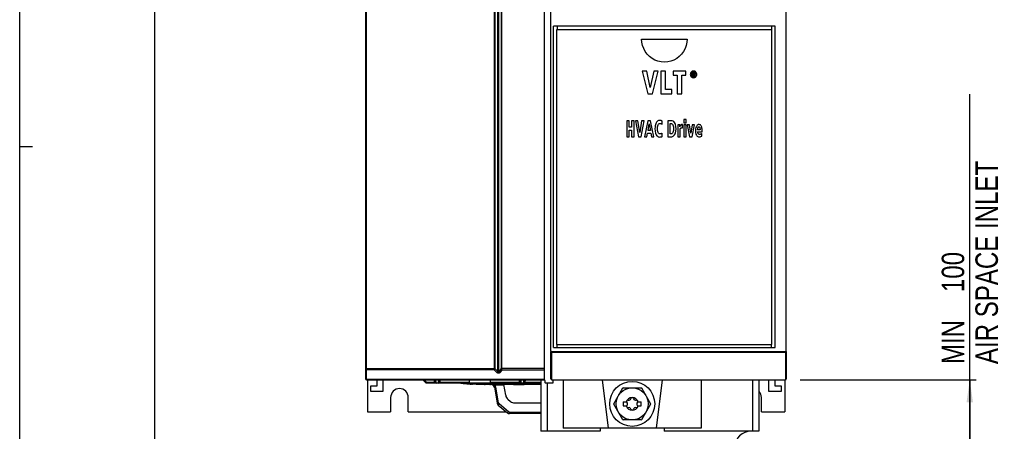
# Model space of a CAD drawing. Extents: x 0 to 594, y 0 to 420.
# Tile 4 of 37: x 0 to 153, y 141 to 205. Entities that reach past the tile are written whole.
import ezdxf

# ---------------------------------------------------------------- set-up
doc = ezdxf.new("R2010")
doc.units = 0
doc.header["$LTSCALE"] = 32.67
doc.layers.get('0').update_dxf_attribs({"linetype": 'CONTINUOUS'})
doc.styles.get("Standard").update_dxf_attribs({"font": 'txt', "width": 0.8})
doc.dimstyles.get("Standard").update_dxf_attribs({"dimtxt": 2.5, "dimasz": 2.5, "dimexe": 1.25, "dimexo": 0.625, "dimtad": 1, "dimcen": 2.5, "dimazin": 3, "dimtfac": 1, "dimtmove": 0, "dimatfit": 3})

# ---------------------------------------------------------------- blocks, each defined once
blk = doc.blocks.new('_FILLED')
at = {"color": 0, "linetype": 'BYBLOCK'}
blk.add_solid([(0, 0), (-1, 0.143), (-1, -0.143)], dxfattribs=at)
blk = doc.blocks.new('*D1')
at = {"color": 2, "linetype": 'CONTINUOUS'}
for p, q in [((147.99, 123.79), (147.99, 193.18)), ((121.55, 148.74), (148.99, 148.74)), ((147.99, 148.74), (147.99, 123.79)), ((147.99, 98.84), (147.99, 123.79)), ((143.17, 98.84), (148.99, 98.84))]:
    blk.add_line(p, q, dxfattribs=at)
at = {"color": 2, "linetype": 'CONTINUOUS', "xscale": 3.5, "yscale": 3.5, "zscale": 3.5}
for p, rotation in [((147.99, 148.74), 90), ((147.99, 98.84), 270)]:
    blk.add_blockref('_FILLED', p, dxfattribs=dict(at, rotation=rotation))
at = {"color": 5, "linetype": 'CONTINUOUS', "width": 0.8}
for s, p in [('AIR SPACE INLET', (152.37, 151.18)), ('100', (147.12, 162.38)), ('MIN ', (147.12, 151.18))]:
    blk.add_text(s, height=3.5, rotation=90, dxfattribs=at).set_placement(p)

msp = doc.modelspace()

# ---------------------------------------------------------------- linework, layer by layer
at = {"color": 7, "linetype": 'CONTINUOUS'}
for p, q in [((0, 0), (0, 420)), ((21, 400), (21, 20)), ((53.888, 271.615), (53.888, 148.865)), ((81.758, 148.74), (81.758, 271.615)), ((82.758, 153.225), (82.758, 271.615)), ((119.403, 153.225), (119.403, 271.74)), ((83.159, 153.737), (83.159, 203.743)), ((117.658, 203.743), (83.159, 203.743)), ((83.658, 154.24), (83.658, 203.24)), ((83.658, 203.24), (117.158, 203.24)), ((117.158, 154.24), (117.158, 203.24)), ((117.658, 153.737), (117.658, 203.743)), ((96.876, 201.74), (103.973, 201.74)), ((97.693, 196.74), (96.942, 196.74)), ((96.942, 196.74), (97.828, 193.24)), ((98.217, 194.185), (97.693, 196.74)), ((98.761, 196.74), (98.217, 194.185)), ((98.578, 193.24), (99.477, 196.74)), ((99.477, 196.74), (98.761, 196.74)), ((100.573, 196.74), (99.879, 196.74)), ((99.879, 196.74), (99.879, 193.24)), ((100.573, 193.869), (100.573, 196.74)), ((103.776, 196.74), (101.786, 196.74)), ((101.786, 196.74), (101.786, 196.108)), ((103.776, 196.108), (103.776, 196.74)), ((104.963, 196.521), (104.77, 196.521)), ((104.77, 196.521), (104.77, 195.966)), ((104.88, 196.427), (104.952, 196.427)), ((104.88, 196.295), (104.88, 196.427)), ((101.786, 196.108), (102.433, 196.108)), ((102.433, 196.108), (102.433, 193.24)), ((103.127, 196.108), (103.776, 196.108)), ((103.127, 193.24), (103.127, 196.108)), ((104.77, 195.966), (104.88, 195.966)), ((104.964, 196.295), (104.88, 196.295)), ((104.88, 196.202), (104.929, 196.202)), ((104.88, 195.966), (104.88, 196.202)), ((104.929, 196.202), (105.049, 195.966)), ((105.177, 195.966), (105.041, 196.207)), ((105.049, 195.966), (105.177, 195.966)), ((101.56, 193.869), (100.573, 193.869)), ((101.56, 193.24), (101.56, 193.869)), ((97.828, 193.24), (98.578, 193.24)), ((99.879, 193.24), (101.56, 193.24)), ((102.433, 193.24), (103.127, 193.24)), ((94.929, 189.04), (94.558, 189.04)), ((94.558, 189.04), (94.558, 186.54)), ((94.929, 188.043), (94.929, 189.04)), ((95.69, 189.04), (95.32, 189.04)), ((95.32, 189.04), (95.32, 188.043)), ((95.69, 186.54), (95.69, 189.04)), ((96.308, 189.04), (95.908, 189.04)), ((95.908, 189.04), (96.381, 186.54)), ((96.588, 187.215), (96.308, 189.04)), ((96.879, 189.04), (96.588, 187.215)), ((96.781, 186.54), (97.261, 189.04)), ((97.261, 189.04), (96.879, 189.04)), ((97.868, 189.04), (97.339, 186.54)), ((98.278, 189.04), (97.868, 189.04)), ((98.787, 186.54), (98.278, 189.04)), ((100.069, 188.473), (100.087, 188.961)), ((101.524, 189.04), (100.96, 189.04)), ((100.96, 189.04), (100.96, 186.54)), ((103.788, 189.227), (103.431, 189.227)), ((103.431, 189.227), (103.431, 188.727)), ((103.431, 188.727), (103.788, 188.727)), ((103.788, 188.727), (103.788, 189.227)), ((95.32, 188.043), (94.929, 188.043)), ((94.929, 187.579), (95.32, 187.579)), ((94.929, 186.54), (94.929, 187.579)), ((95.32, 187.579), (95.32, 186.54)), ((97.877, 187.52), (98.071, 188.561)), ((98.234, 187.52), (97.877, 187.52)), ((98.071, 188.561), (98.234, 187.52)), ((101.331, 188.603), (101.427, 188.603)), ((101.331, 186.976), (101.331, 188.603)), ((102.821, 188.407), (102.494, 188.407)), ((102.504, 188.017), (102.504, 186.54)), ((102.832, 188.069), (102.821, 188.407)), ((102.862, 186.54), (102.862, 187.375)), ((103.218, 188.435), (103.166, 188.435)), ((103.218, 187.912), (103.218, 188.435)), ((103.788, 188.407), (103.431, 188.407)), ((103.431, 188.407), (103.431, 186.54)), ((103.788, 186.54), (103.788, 188.407)), ((104.329, 188.407), (103.956, 188.407)), ((103.956, 188.407), (104.325, 186.54)), ((104.548, 187.074), (104.329, 188.407)), ((104.768, 188.407), (104.548, 187.074)), ((104.748, 186.54), (105.119, 188.407)), ((105.119, 188.407), (104.768, 188.407)), ((105.976, 187.63), (105.604, 187.63)), ((105.604, 187.324), (106.303, 187.324)), ((106.303, 187.324), (106.303, 187.458)), ((94.558, 186.54), (94.929, 186.54)), ((95.32, 186.54), (95.69, 186.54)), ((96.381, 186.54), (96.781, 186.54)), ((97.339, 186.54), (97.699, 186.54)), ((97.699, 186.54), (97.808, 187.098)), ((97.808, 187.098), (98.307, 187.098)), ((98.307, 187.098), (98.405, 186.54)), ((98.405, 186.54), (98.787, 186.54)), ((100.092, 186.585), (100.078, 187.109)), ((100.96, 186.54), (101.477, 186.54)), ((101.449, 186.976), (101.331, 186.976)), ((102.504, 186.54), (102.862, 186.54)), ((103.431, 186.54), (103.788, 186.54)), ((104.325, 186.54), (104.748, 186.54)), ((106.24, 186.617), (106.232, 187.044)), ((83.159, 153.737), (117.658, 153.737)), ((83.658, 154.24), (117.158, 154.24)), ((82.758, 148.865), (82.758, 153.162)), ((119.403, 153.162), (119.403, 148.865)), ((54.013, 148.74), (81.758, 148.74)), ((54.158, 148.74), (54.158, 143.74)), ((55.638, 147.74), (54.638, 147.74)), ((54.638, 147.74), (54.638, 146.99)), ((55.638, 148.74), (55.638, 147.74)), ((56.638, 146.99), (56.638, 148.74)), ((62.815, 148.74), (63.271, 148.284)), ((70.09, 148.24), (63.377, 148.24)), ((64.697, 148.74), (64.716, 148.382)), ((65.35, 148.382), (65.369, 148.74)), ((68.721, 148.24), (68.854, 148.219)), ((68.854, 148.219), (69.839, 148.106)), ((70.075, 148.086), (70.044, 148.088)), ((70.09, 148.27), (70.089, 148.74)), ((70.09, 148.27), (70.09, 148.243)), ((70.09, 148.243), (73.29, 148.243)), ((70.203, 148.075), (70.181, 148.078)), ((70.296, 148.068), (70.203, 148.075)), ((77.451, 148.076), (70.217, 148.076)), ((70.417, 148.06), (70.296, 148.068)), ((72.417, 147.991), (71.743, 148)), ((81.158, 147.99), (72.417, 147.991)), ((72.5, 147.99), (72.417, 147.991)), ((73.289, 148.74), (73.29, 148.27)), ((73.29, 148.27), (73.29, 148.243)), ((81.158, 148.24), (73.29, 148.24)), ((73.937, 147.577), (74.371, 145.115)), ((75.699, 146.325), (75.405, 147.99)), ((76.934, 147.99), (77.37, 147.991)), ((77.297, 147.992), (77.674, 147.998)), ((77.374, 147.991), (77.974, 148.001)), ((77.451, 148.076), (77.532, 148.076)), ((77.674, 147.998), (78.07, 148.01)), ((77.947, 148.74), (77.966, 148.382)), ((77.974, 148.001), (78.578, 148.027)), ((78.578, 148.027), (79.062, 148.06)), ((78.6, 148.382), (78.619, 148.74)), ((79.062, 148.06), (79.074, 148.061)), ((79.074, 148.061), (79.139, 148.065)), ((79.139, 148.065), (79.181, 148.068)), ((79.18, 148.068), (79.24, 148.07)), ((79.18, 148.068), (79.181, 148.068)), ((81.158, 148.076), (79.552, 148.076)), ((80.156, 148.186), (80.182, 148.19)), ((80.182, 148.19), (80.466, 148.24)), ((81.158, 148.74), (81.158, 140.74)), ((81.818, 148.64), (81.818, 148.34)), ((83.068, 148.24), (81.918, 148.24)), ((82.883, 148.74), (119.278, 148.74)), ((83.068, 148.74), (83.068, 148.24)), ((84.658, 148.74), (84.658, 141.24)), ((90.737, 148.74), (91.658, 141.24)), ((92.533, 145.01), (93.953, 147.47)), ((93.988, 147.49), (96.828, 147.49)), ((96.863, 147.47), (98.283, 145.01)), ((100.079, 148.74), (99.158, 141.24)), ((106.158, 148.74), (106.158, 141.24)), ((115.158, 148.74), (115.158, 140.74)), ((116.653, 148.74), (116.653, 146.99)), ((117.653, 147.74), (117.653, 148.74)), ((118.653, 147.74), (117.653, 147.74)), ((118.653, 146.99), (118.653, 147.74)), ((119.158, 148.74), (119.158, 143.74)), ((54.638, 146.99), (56.638, 146.99)), ((57.783, 145.99), (57.783, 143.74)), ((60.533, 143.74), (60.533, 145.99)), ((76.041, 145.732), (76.468, 145.374)), ((115.533, 143.74), (115.533, 145.99)), ((116.653, 146.99), (118.653, 146.99)), ((74.542, 144.819), (75.987, 143.607)), ((77.111, 145.14), (81.158, 145.14)), ((93.953, 142.51), (92.533, 144.97)), ((94.008, 145.303), (94.544, 145.303)), ((94.008, 145.303), (94.008, 144.678)), ((94.008, 144.678), (94.544, 144.678)), ((96.271, 145.303), (96.808, 145.303)), ((96.271, 144.678), (96.808, 144.678)), ((96.808, 144.678), (96.808, 145.303)), ((98.283, 144.97), (96.863, 142.51)), ((54.158, 143.74), (57.783, 143.74)), ((60.533, 143.74), (75.828, 143.74)), ((81.158, 143.49), (76.308, 143.49)), ((115.533, 143.74), (119.158, 143.74)), ((106.158, 141.24), (84.658, 141.24)), ((90.408, 141.24), (90.408, 140.74)), ((96.828, 142.49), (93.988, 142.49)), ((100.408, 141.24), (100.408, 140.74)), ((90.408, 140.74), (81.158, 140.74)), ((115.158, 140.74), (100.408, 140.74))]:
    msp.add_line(p, q, dxfattribs=at)
at = {"color": 9, "linetype": 'CONTINUOUS'}
for p, q in [((53.976, 271.615), (53.976, 150.444)), ((74.028, 271.615), (74.028, 150.492)), ((74.497, 150.048), (74.497, 271.615)), ((74.638, 150.048), (74.638, 271.615)), ((74.983, 271.615), (74.983, 150.492)), ((75.05, 271.615), (75.05, 150.494)), ((83.72, 203.743), (83.72, 203.24)), ((117.1, 203.743), (117.1, 203.24)), ((83.72, 153.737), (83.72, 154.24)), ((117.1, 153.737), (117.1, 154.24)), ((82.771, 153.162), (119.39, 153.162)), ((82.874, 148.757), (82.875, 153.054)), ((82.875, 153.054), (119.286, 153.054)), ((119.286, 153.054), (119.286, 148.757)), ((73.945, 150.444), (53.888, 150.444)), ((73.953, 150.492), (74.028, 150.492)), ((74.497, 150.048), (74.028, 150.492)), ((74.983, 150.492), (74.638, 150.048)), ((74.983, 150.492), (75.001, 150.493)), ((75.001, 150.493), (75.05, 150.494)), ((81.758, 150.494), (75.05, 150.494)), ((53.895, 148.875), (53.888, 148.904)), ((73.901, 150.273), (53.986, 150.273)), ((53.986, 150.273), (53.986, 148.819)), ((53.986, 148.819), (81.758, 148.819)), ((74.319, 149.876), (73.901, 150.273)), ((75.094, 150.237), (74.813, 149.876)), ((81.758, 150.237), (75.094, 150.237)), ((63.377, 148.382), (63.019, 148.74)), ((63.337, 148.343), (63.377, 148.382)), ((63.377, 148.382), (64.566, 148.382)), ((63.377, 148.382), (63.377, 148.24)), ((64.547, 148.74), (64.566, 148.382)), ((64.566, 148.382), (64.566, 148.24)), ((64.866, 148.284), (64.842, 148.74)), ((64.866, 148.284), (65.2, 148.284)), ((64.866, 148.284), (64.866, 148.24)), ((65.224, 148.74), (65.2, 148.284)), ((65.2, 148.284), (65.256, 148.29)), ((65.2, 148.24), (65.2, 148.284)), ((65.499, 148.382), (65.517, 148.74)), ((65.499, 148.382), (70.089, 148.382)), ((68.91, 148.211), (68.724, 148.24)), ((68.747, 148.24), (69.097, 148.188)), ((69.196, 148.204), (69.097, 148.188)), ((69.248, 148.24), (69.196, 148.204)), ((69.671, 148.125), (69.857, 148.108)), ((70.174, 148.086), (78.892, 148.086)), ((70.217, 148.078), (70.181, 148.078)), ((70.181, 148.078), (70.217, 148.076)), ((70.417, 148.06), (70.51, 148.076)), ((72.721, 148.014), (72.687, 147.99)), ((72.748, 148.076), (72.721, 148.014)), ((73.289, 148.382), (77.815, 148.382)), ((73.658, 147.98), (73.45, 147.99)), ((75.422, 147.895), (74.038, 147.895)), ((74.593, 145.143), (74.159, 147.604)), ((77.37, 147.991), (77.374, 147.991)), ((77.444, 148.078), (77.532, 148.076)), ((77.451, 148.076), (77.444, 148.078)), ((77.796, 148.74), (77.815, 148.382)), ((77.921, 148.063), (77.998, 148.06)), ((77.925, 148), (77.974, 148.001)), ((77.998, 147.99), (77.977, 148.007)), ((77.998, 148.06), (78.01, 148.057)), ((78.116, 148.284), (78.092, 148.74)), ((78.116, 148.284), (78.45, 148.284)), ((78.116, 148.284), (78.116, 148.24)), ((78.474, 148.74), (78.45, 148.284)), ((78.45, 148.284), (78.506, 148.29)), ((78.45, 148.24), (78.45, 148.284)), ((78.473, 148.022), (79.025, 148.06)), ((78.75, 148.382), (78.768, 148.74)), ((78.75, 148.382), (81.158, 148.382)), ((78.75, 148.24), (78.75, 148.382)), ((79.025, 148.06), (79.065, 148.063)), ((79.025, 148.06), (79.062, 148.06)), ((79.065, 148.063), (79.11, 148.066)), ((79.11, 148.066), (79.139, 148.065)), ((79.158, 148.091), (79.158, 148.068)), ((79.158, 148.068), (79.18, 148.069)), ((79.158, 148.068), (79.18, 148.068)), ((79.24, 148.07), (79.28, 148.073)), ((79.373, 148.106), (80.073, 148.2)), ((79.553, 148.078), (79.552, 148.076)), ((80.073, 148.2), (80.292, 148.24)), ((80.41, 148.24), (80.12, 148.188)), ((80.182, 148.19), (80.12, 148.188)), ((80.521, 148.086), (81.158, 148.086)), ((82.158, 148.24), (82.158, 140.74)), ((82.874, 148.757), (119.286, 148.757)), ((114.158, 148.74), (114.158, 140.74)), ((76.131, 143.768), (74.687, 144.98)), ((76.308, 143.703), (81.158, 143.703)), ((76.308, 143.703), (76.308, 143.49))]:
    msp.add_line(p, q, dxfattribs=at)
at = {"color": 2, "linetype": 'CONTINUOUS'}
msp.add_line((0, 185), (2, 185), dxfattribs=at)
at = {"color": 9, "linetype": 'CONTINUOUS'}
for points in [[(73.953, 150.492), (73.953, 271.628), (73.953, 271.642), (73.953, 271.654), (73.954, 271.667), (73.954, 271.679), (73.955, 271.69), (73.955, 271.701), (73.956, 271.71), (73.957, 271.719), (73.958, 271.726), (73.958, 271.731), (73.959, 271.736), (73.96, 271.739), (73.962, 271.74)], [(53.986, 150.273), (53.947, 150.284), (53.915, 150.303), (53.895, 150.329), (53.888, 150.359)], [(53.976, 150.444), (53.976, 150.424), (53.977, 150.404), (53.977, 150.384), (53.978, 150.363), (53.979, 150.342), (53.981, 150.319), (53.983, 150.296), (53.986, 150.273)], [(73.901, 150.273), (73.908, 150.299), (73.916, 150.326), (73.922, 150.352), (73.929, 150.376), (73.934, 150.399), (73.939, 150.421), (73.945, 150.444)], [(74.004, 150.422), (73.993, 150.401), (73.981, 150.382), (73.969, 150.361), (73.954, 150.34), (73.938, 150.318), (73.92, 150.295), (73.901, 150.273)], [(73.945, 150.444), (73.949, 150.458), (73.952, 150.474), (73.953, 150.492)], [(73.945, 150.444), (73.965, 150.436), (73.985, 150.429), (74.004, 150.422)], [(74.028, 150.492), (74.022, 150.466), (74.014, 150.443), (74.004, 150.422)], [(75.094, 150.237), (75.057, 150.289), (75.028, 150.344), (75.006, 150.397), (74.991, 150.446), (74.983, 150.492)], [(75.05, 150.494), (75.051, 150.449), (75.055, 150.4), (75.064, 150.348), (75.077, 150.292), (75.094, 150.236)], [(53.986, 148.819), (53.947, 148.83), (53.915, 148.849), (53.895, 148.875)], [(53.986, 148.819), (53.988, 148.803), (53.991, 148.79), (53.993, 148.777), (53.996, 148.766), (54, 148.756), (54.004, 148.748), (54.008, 148.742), (54.013, 148.74)], [(74.319, 149.876), (74.385, 149.921), (74.447, 149.98), (74.497, 150.048)], [(74.813, 149.876), (74.795, 149.855), (74.777, 149.838), (74.758, 149.822), (74.736, 149.807), (74.712, 149.794), (74.685, 149.783), (74.653, 149.773), (74.616, 149.767), (74.575, 149.765), (74.533, 149.769), (74.493, 149.777), (74.456, 149.789), (74.42, 149.805), (74.385, 149.825), (74.352, 149.848), (74.319, 149.876)], [(74.638, 150.048), (74.633, 150.027), (74.627, 150.009), (74.622, 149.993), (74.616, 149.979), (74.609, 149.966), (74.601, 149.954), (74.592, 149.945), (74.581, 149.938), (74.57, 149.937), (74.558, 149.94), (74.546, 149.948), (74.536, 149.961), (74.525, 149.977), (74.516, 149.996), (74.506, 150.02), (74.497, 150.048)], [(74.813, 149.876), (74.741, 149.921), (74.68, 149.98), (74.638, 150.048)], [(82.758, 148.865), (82.767, 148.825), (82.791, 148.791), (82.829, 148.767), (82.874, 148.757)], [(119.286, 148.757), (119.31, 148.76), (119.334, 148.768)], [(119.334, 148.768), (119.359, 148.782), (119.38, 148.803), (119.396, 148.831), (119.403, 148.865)], [(63.271, 148.284), (63.28, 148.29), (63.303, 148.311), (63.337, 148.343)], [(64.716, 148.382), (64.705, 148.38), (64.672, 148.379), (64.624, 148.38), (64.566, 148.382)], [(64.716, 148.382), (64.729, 148.343), (64.762, 148.311), (64.81, 148.29), (64.866, 148.284)], [(65.256, 148.29), (65.304, 148.311), (65.337, 148.343), (65.35, 148.382)], [(65.499, 148.382), (65.441, 148.38), (65.393, 148.379), (65.361, 148.38), (65.35, 148.382)], [(65.497, 148.24), (65.498, 148.259), (65.498, 148.311), (65.499, 148.382)], [(69.097, 148.188), (69.272, 148.167), (69.469, 148.145), (69.671, 148.125)], [(69.857, 148.108), (70.01, 148.096), (70.12, 148.088), (70.174, 148.086)], [(69.879, 148.234), (70.011, 148.132), (70.174, 148.086)], [(72.417, 147.991), (72.506, 148.012), (72.585, 148.073), (72.588, 148.076)], [(74.038, 147.895), (73.856, 147.951), (73.658, 147.98)], [(73.854, 147.778), (73.869, 147.784), (73.908, 147.807), (73.967, 147.846), (74.038, 147.895)], [(74.159, 147.604), (74.076, 147.59), (74.005, 147.58), (73.956, 147.575), (73.937, 147.577)], [(74.159, 147.604), (74.133, 147.707), (74.092, 147.804), (74.038, 147.895)], [(74.512, 148.076), (74.512, 148.076), (74.608, 148.012), (74.715, 147.99)], [(76.934, 147.99), (76.828, 148.012), (76.735, 148.073), (76.732, 148.076)], [(77.607, 148.075), (77.638, 148.076), (77.679, 148.073)], [(77.746, 148.071), (77.829, 148.069), (77.868, 148.066)], [(77.815, 148.382), (77.815, 148.311), (77.815, 148.259), (77.814, 148.24)], [(77.966, 148.382), (77.955, 148.38), (77.922, 148.379), (77.873, 148.38), (77.815, 148.382)], [(78.07, 148.01), (77.942, 148.047), (77.924, 148.063)], [(77.966, 148.382), (77.979, 148.343), (78.012, 148.311), (78.06, 148.29), (78.116, 148.284)], [(78.045, 148.054), (78.127, 148.048), (78.204, 148.036), (78.22, 148.025), (78.173, 148.017), (78.07, 148.01)], [(78.506, 148.29), (78.554, 148.311), (78.587, 148.343), (78.6, 148.382)], [(78.75, 148.382), (78.692, 148.38), (78.643, 148.379), (78.611, 148.38), (78.6, 148.382)], [(78.892, 148.086), (78.887, 148.129), (78.883, 148.225), (78.883, 148.24)], [(78.892, 148.086), (78.983, 148.086), (79.072, 148.088), (79.158, 148.091)], [(79.022, 148.24), (79.024, 148.234), (79.086, 148.135), (79.158, 148.091)], [(79.143, 148.24), (79.242, 148.149), (79.373, 148.106)], [(79.158, 148.091), (79.237, 148.095), (79.309, 148.1), (79.373, 148.106)], [(79.28, 148.073), (79.414, 148.077), (79.476, 148.076)], [(80.12, 148.188), (80.016, 148.167), (79.969, 148.145), (79.984, 148.125), (80.057, 148.108), (80.179, 148.096), (80.339, 148.088), (80.521, 148.086)], [(80.566, 148.24), (80.565, 148.234), (80.545, 148.132), (80.521, 148.086)], [(82.874, 148.757), (82.877, 148.748), (82.88, 148.742), (82.883, 148.74)], [(119.286, 148.757), (119.284, 148.748), (119.281, 148.742), (119.278, 148.74)], [(74.371, 145.115), (74.388, 145.114), (74.434, 145.118), (74.506, 145.128), (74.593, 145.143)], [(74.687, 144.98), (74.634, 144.917), (74.588, 144.866), (74.556, 144.83), (74.542, 144.819)], [(74.687, 144.98), (74.643, 145.026), (74.611, 145.081), (74.593, 145.143)], [(75.987, 143.607), (75.999, 143.617), (76.03, 143.65), (76.076, 143.702), (76.131, 143.768)], [(76.308, 143.703), (76.245, 143.711), (76.185, 143.732), (76.131, 143.768)]]:
    msp.add_lwpolyline(points, dxfattribs=at)
at = {"color": 7, "linetype": 'CONTINUOUS'}
for points in [[(103.973, 201.74), (103.937, 201.226), (103.828, 200.723), (103.649, 200.241), (103.405, 199.79), (103.101, 199.381), (102.741, 199.019), (102.337, 198.714), (101.894, 198.47), (101.423, 198.293), (100.934, 198.185), (100.429, 198.147), (99.921, 198.184), (99.425, 198.293), (98.954, 198.47), (98.511, 198.714), (98.107, 199.019), (97.748, 199.381), (97.444, 199.79), (97.199, 200.241), (97.021, 200.723), (96.912, 201.226), (96.876, 201.74)], [(104.609, 196.608), (104.545, 196.529), (104.501, 196.444), (104.473, 196.35), (104.462, 196.24)], [(104.605, 196.24), (104.619, 196.357), (104.655, 196.448), (104.709, 196.524)], [(104.963, 196.755), (104.86, 196.746), (104.769, 196.718), (104.687, 196.673), (104.609, 196.608)], [(104.709, 196.524), (104.764, 196.573), (104.822, 196.605), (104.887, 196.626), (104.963, 196.633)], [(104.952, 196.427), (104.978, 196.426), (105.001, 196.423), (105.023, 196.417)], [(105.319, 196.607), (105.242, 196.672), (105.16, 196.717), (105.069, 196.745), (104.963, 196.755)], [(104.963, 196.633), (105.039, 196.626), (105.104, 196.605), (105.163, 196.572), (105.218, 196.523)], [(105.115, 196.485), (105.079, 196.503), (105.029, 196.516), (104.963, 196.521)], [(105.023, 196.417), (105.041, 196.407), (105.052, 196.391), (105.057, 196.366)], [(105.057, 196.366), (105.054, 196.338), (105.046, 196.319), (105.034, 196.308)], [(105.167, 196.354), (105.16, 196.416), (105.142, 196.457), (105.115, 196.485)], [(105.131, 196.247), (105.149, 196.271), (105.162, 196.305), (105.167, 196.354)], [(105.218, 196.523), (105.272, 196.448), (105.306, 196.357), (105.319, 196.24)], [(105.462, 196.24), (105.453, 196.35), (105.425, 196.444), (105.382, 196.529), (105.319, 196.607)], [(104.462, 196.24), (104.473, 196.132), (104.501, 196.038), (104.545, 195.953), (104.608, 195.875)], [(104.709, 195.956), (104.655, 196.032), (104.62, 196.123), (104.605, 196.24)], [(104.608, 195.875), (104.687, 195.808), (104.769, 195.763), (104.859, 195.735), (104.963, 195.725)], [(104.963, 195.846), (104.888, 195.854), (104.823, 195.874), (104.764, 195.907), (104.709, 195.956)], [(105.218, 195.957), (105.162, 195.907), (105.103, 195.874), (105.038, 195.854), (104.963, 195.846)], [(104.963, 195.725), (105.069, 195.735), (105.16, 195.763), (105.243, 195.809), (105.32, 195.875)], [(105.034, 196.308), (105.016, 196.301), (104.993, 196.296), (104.964, 196.295)], [(105.041, 196.207), (105.077, 196.214), (105.106, 196.228), (105.131, 196.247)], [(105.319, 196.24), (105.306, 196.123), (105.271, 196.032), (105.218, 195.957)], [(105.32, 195.875), (105.382, 195.954), (105.426, 196.038), (105.453, 196.132), (105.462, 196.24)], [(99.194, 188.786), (99.132, 188.686), (99.075, 188.557), (99.023, 188.394)], [(99.668, 189.084), (99.58, 189.076), (99.492, 189.048), (99.4, 188.996), (99.301, 188.913), (99.194, 188.786)], [(99.829, 189.073), (99.781, 189.079), (99.728, 189.083), (99.668, 189.084)], [(99.946, 189.04), (99.909, 189.054), (99.87, 189.065), (99.829, 189.073)], [(100.087, 188.961), (100.055, 188.985), (100.009, 189.011), (99.946, 189.04)], [(102.014, 188.76), (101.889, 188.898), (101.77, 188.981), (101.651, 189.026), (101.524, 189.04)], [(102.231, 187.768), (102.212, 188.151), (102.162, 188.428), (102.094, 188.625), (102.014, 188.76)], [(99.023, 188.394), (98.988, 188.23), (98.964, 188.035), (98.956, 187.801)], [(98.956, 187.801), (98.986, 187.383), (99.06, 187.077), (99.162, 186.852)], [(99.336, 187.793), (99.351, 188.059), (99.391, 188.255), (99.447, 188.399)], [(99.456, 187.2), (99.397, 187.344), (99.354, 187.537), (99.336, 187.793)], [(99.447, 188.399), (99.502, 188.487), (99.558, 188.547), (99.616, 188.585), (99.677, 188.607), (99.745, 188.615)], [(99.752, 186.977), (99.69, 186.985), (99.631, 187.006), (99.574, 187.045), (99.515, 187.107), (99.456, 187.2)], [(99.745, 188.615), (99.833, 188.608), (99.9, 188.591), (99.95, 188.566)], [(99.95, 188.566), (100, 188.532), (100.039, 188.501), (100.069, 188.473)], [(101.427, 188.603), (101.522, 188.59), (101.6, 188.556), (101.669, 188.498), (101.734, 188.405), (101.789, 188.264), (101.83, 188.057), (101.845, 187.766)], [(101.751, 187.204), (101.702, 187.114), (101.65, 187.053), (101.592, 187.012), (101.527, 186.986), (101.449, 186.976)], [(101.845, 187.766), (101.832, 187.532), (101.798, 187.348), (101.751, 187.204)], [(102.007, 186.832), (102.09, 186.969), (102.16, 187.159), (102.211, 187.418), (102.231, 187.768)], [(102.494, 188.407), (102.5, 188.303), (102.503, 188.173), (102.504, 188.017)], [(102.891, 188.215), (102.852, 188.117), (102.832, 188.069)], [(102.862, 187.375), (102.863, 187.443), (102.866, 187.511), (102.872, 187.579)], [(102.872, 187.579), (102.88, 187.644), (102.89, 187.703), (102.904, 187.757)], [(102.952, 188.331), (102.93, 188.297), (102.91, 188.258), (102.891, 188.215)], [(102.904, 187.757), (102.923, 187.812), (102.947, 187.855), (102.974, 187.888)], [(103.04, 188.409), (103.007, 188.388), (102.978, 188.362), (102.952, 188.331)], [(102.974, 187.888), (103.006, 187.913), (103.046, 187.928), (103.097, 187.934)], [(103.166, 188.435), (103.114, 188.431), (103.073, 188.422), (103.04, 188.409)], [(103.097, 187.934), (103.14, 187.932), (103.18, 187.924), (103.218, 187.912)], [(105.399, 188.149), (105.329, 187.97), (105.281, 187.751), (105.263, 187.479)], [(105.263, 187.479), (105.283, 187.179), (105.335, 186.953), (105.408, 186.782)], [(105.789, 188.434), (105.695, 188.421), (105.614, 188.39), (105.539, 188.339), (105.467, 188.262), (105.399, 188.149)], [(105.604, 187.63), (105.604, 187.66), (105.606, 187.699), (105.609, 187.749)], [(105.676, 187.028), (105.638, 187.112), (105.613, 187.209), (105.604, 187.324)], [(105.609, 187.749), (105.613, 187.797), (105.62, 187.847), (105.63, 187.899)], [(105.63, 187.899), (105.645, 187.953), (105.663, 187.997), (105.685, 188.035)], [(105.685, 188.035), (105.712, 188.064), (105.745, 188.082), (105.789, 188.088)], [(105.918, 188.419), (105.864, 188.428), (105.821, 188.433), (105.789, 188.434)], [(105.789, 188.088), (105.829, 188.083), (105.862, 188.069), (105.891, 188.044), (105.917, 188.006), (105.938, 187.949)], [(106.089, 188.314), (106.025, 188.369), (105.968, 188.403), (105.918, 188.419)], [(105.938, 187.949), (105.958, 187.86), (105.971, 187.755), (105.976, 187.63)], [(106.24, 188.025), (106.19, 188.159), (106.14, 188.252), (106.089, 188.314)], [(106.303, 187.458), (106.295, 187.7), (106.272, 187.886), (106.24, 188.025)], [(99.162, 186.852), (99.263, 186.707), (99.363, 186.611), (99.465, 186.549), (99.573, 186.513), (99.695, 186.5)], [(99.695, 186.5), (99.796, 186.504), (99.879, 186.515), (99.946, 186.531)], [(99.972, 187.033), (99.916, 187.005), (99.845, 186.985), (99.752, 186.977)], [(99.946, 186.531), (100.009, 186.551), (100.057, 186.569), (100.092, 186.585)], [(100.078, 187.109), (100.056, 187.091), (100.022, 187.066), (99.972, 187.033)], [(101.477, 186.54), (101.593, 186.551), (101.7, 186.582), (101.802, 186.636), (101.904, 186.716), (102.007, 186.832)], [(105.408, 186.782), (105.476, 186.682), (105.552, 186.611), (105.638, 186.56), (105.739, 186.528), (105.864, 186.516)], [(105.898, 186.896), (105.825, 186.907), (105.767, 186.931), (105.719, 186.97), (105.676, 187.028)], [(105.864, 186.516), (105.99, 186.526), (106.114, 186.559), (106.24, 186.617)], [(105.991, 186.908), (105.959, 186.901), (105.928, 186.897), (105.898, 186.896)], [(106.08, 186.942), (106.053, 186.929), (106.023, 186.918), (105.991, 186.908)], [(106.232, 187.044), (106.188, 187.01), (106.138, 186.976), (106.08, 186.942)], [(82.758, 153.225), (82.759, 153.203), (82.764, 153.181), (82.771, 153.162)], [(82.875, 153.054), (82.835, 153.08), (82.799, 153.116), (82.771, 153.162)], [(119.286, 153.054), (119.326, 153.08), (119.362, 153.116), (119.39, 153.162)], [(119.39, 153.162), (119.397, 153.181), (119.401, 153.203), (119.403, 153.225)], [(70.044, 148.088), (69.963, 148.095), (69.839, 148.106)], [(71.743, 148), (71.082, 148.022), (70.417, 148.06)], [(77.532, 148.076), (77.607, 148.075), (77.679, 148.073), (77.746, 148.071), (77.81, 148.069), (77.868, 148.066), (77.921, 148.063), (77.968, 148.06)], [(77.968, 148.06), (78.01, 148.057), (78.045, 148.054), (78.073, 148.051), (78.095, 148.049), (78.107, 148.047), (78.11, 148.046)], [(79.24, 148.07), (79.352, 148.074), (79.476, 148.076), (79.552, 148.076)], [(80.137, 148.182), (80.133, 148.181), (80.138, 148.182), (80.156, 148.186)]]:
    msp.add_lwpolyline(points, dxfattribs=at)
for radius in [3.5, 2.5]:
    msp.add_circle((95.408, 144.99), radius, dxfattribs=at)
for centre, radius, start, end in [((54.013, 148.865), 0.125, 180, 270), ((82.883, 148.865), 0.125, 180, 270), ((119.278, 148.865), 0.125, 270, 360), ((59.158, 145.99), 1.375, 0, 180), ((63.377, 148.39), 0.15, 225, 270), ((64.866, 148.39), 0.15, 183, 270), ((65.2, 148.39), 0.15, 270, 357), ((72.408, 176.532), 28.542, 265.16272, 265.76157), ((73.358, 148.44), 0.45, 234.28165, 270), ((73.445, 147.49), 0.5, 10, 90.21839), ((78.116, 148.39), 0.15, 183, 270), ((78.45, 148.39), 0.15, 270, 357), ((81.718, 148.64), 0.1, 0, 90), ((81.918, 148.34), 0.1, 180, 270), ((95.408, 144.99), 2.875, 119.59185, 120.40815), ((95.408, 144.99), 2.875, 59.59185, 60.40815), ((76.684, 146.498), 1, 190, 230), ((95.408, 144.99), 0.988, 18.44872, 161.55128), ((94.877, 145.909), 0.348, 253.63362, 346.36638), ((95.408, 145.78), 0.198, 13.63362, 166.36638), ((95.938, 145.909), 0.348, 193.63362, 286.36638), ((114.158, 145.99), 1.375, 0, 43.14153), ((74.864, 145.202), 0.5, 190, 230), ((77.111, 146.14), 1, 230, 270), ((95.408, 144.99), 2.875, 179.59185, 180.40815), ((95.408, 144.99), 0.988, 198.44872, 341.55128), ((94.724, 145.385), 0.198, 73.63362, 226.36638), ((94.724, 144.595), 0.198, 133.63362, 286.36638), ((94.347, 144.99), 0.348, 313.63362, 46.36638), ((94.877, 144.071), 0.348, 13.63362, 106.36638), ((95.938, 144.071), 0.348, 73.63362, 166.36638), ((96.092, 145.385), 0.198, 313.63362, 106.36638), ((96.092, 144.595), 0.198, 253.63362, 46.36638), ((96.469, 144.99), 0.348, 133.63362, 226.36638), ((95.408, 144.99), 2.875, 359.59185, 0.40815), ((76.308, 143.99), 0.5, 230, 270), ((95.408, 144.2), 0.198, 193.63362, 346.36638), ((95.408, 144.99), 2.875, 239.59185, 240.40815), ((95.408, 144.99), 2.875, 299.59185, 300.40815), ((113.908, 138.24), 2.5, 90, 270)]:
    msp.add_arc(centre, radius, start, end, dxfattribs=at)

# ---------------------------------------------------------------- dimensions: what is measured, and where the dimension line sits
at = {"color": 2, "linetype": 'CONTINUOUS'}
dim = msp.add_linear_dim(base=(147.995, 98.836), p1=(121.55, 148.74), p2=(143.173, 98.836), angle=270, dimstyle='Standard', dxfattribs=at)
dim.commit()
dim.dimension.update_dxf_attribs({"geometry": '*D1', "text_midpoint": (147.995, 172.178), "dimtype": 128})

doc.saveas('drawing.dxf')
